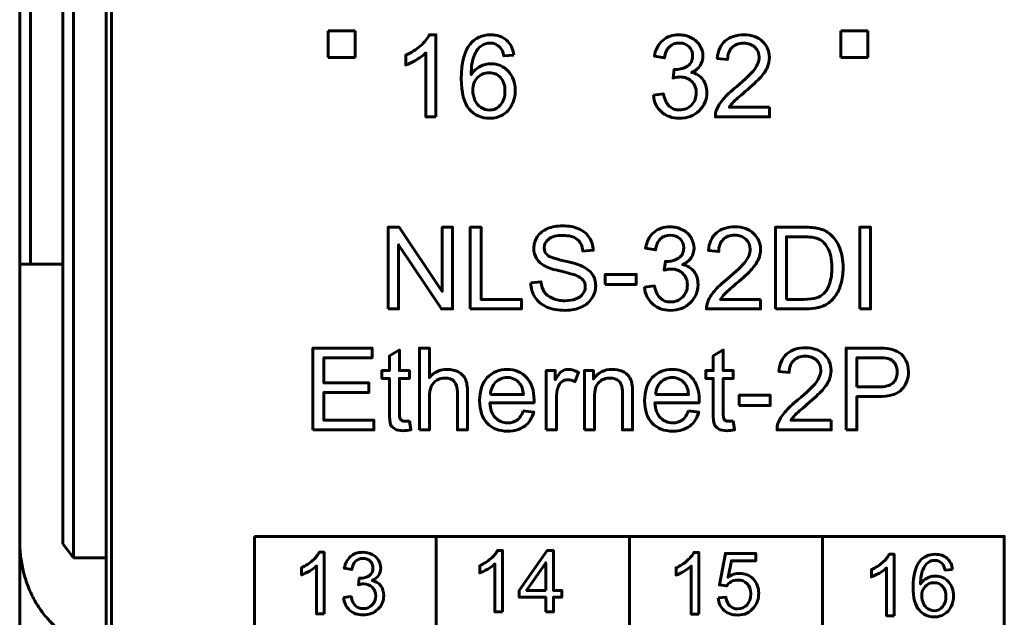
# Model space of a CAD drawing. Header units: millimetres. Extents: x -13 to 39, y -19 to 89.
# Tile 3 of 16: x -6 to 12, y 2 to 13. Entities that reach past the tile are written whole.
import ezdxf

# ---------------------------------------------------------------- set-up
doc = ezdxf.new("R2010")
doc.units = ezdxf.units.MM
doc.linetypes.add('K5LT32768', pattern=[0])
doc.linetypes.add('K5LT32770', pattern=[0])

msp = doc.modelspace()

# ---------------------------------------------------------------- linework, layer by layer
at = {"color": 150, "linetype": 'K5LT32768', "lineweight": 60, "true_color": 0x0080ff}
for p, q in [((-6.261, 61.118), (-6.261, 8.557)), ((-6.061, 8.557), (-6.061, 61.118)), ((-5.461, 23.645), (-5.461, 3.373)), ((-5.261, 3.117), (-5.261, 23.338)), ((-4.661, 3.117), (-4.661, 20.438)), ((-4.561, 20.438), (-4.561, -1.962)), ((-0.541, 12.888), (-0.041, 12.888)), ((-0.541, 12.388), (-0.541, 12.888)), ((-0.041, 12.888), (-0.041, 12.388)), ((8.959, 12.888), (9.459, 12.888)), ((8.959, 12.388), (8.959, 12.888)), ((9.459, 12.888), (9.459, 12.388)), ((-0.041, 12.388), (-0.541, 12.388)), ((9.459, 12.388), (8.959, 12.388)), ((-6.061, 8.557), (-6.261, 8.557)), ((-6.261, 8.557), (-6.261, 3.437)), ((-6.061, 8.557), (-5.461, 8.557)), ((1.458, 3.512), (1.458, -1.563)), ((5.039, -1.562), (5.039, 3.512)), ((8.621, 3.512), (8.621, -1.563)), ((-6.261, -2.918), (-6.261, 3.437)), ((-5.261, 3.117), (-5.461, 3.373)), ((-4.661, 3.117), (-5.261, 3.117)), ((-4.661, 3.117), (-4.661, 1.517))]:
    msp.add_line(p, q, dxfattribs=at)
for points, knots in [([(1.453, 11.289), (1.453, 11.289), (1.267, 11.289), (1.267, 11.289), (1.267, 12.475), (1.267, 12.475), (1.222, 12.432), (1.163, 12.39), (1.091, 12.347), (1.018, 12.304), (0.953, 12.272), (0.895, 12.251), (0.895, 12.251), (0.895, 12.431), (0.895, 12.431), (0.999, 12.48), (1.09, 12.539), (1.168, 12.609), (1.246, 12.678), (1.301, 12.746), (1.334, 12.811), (1.334, 12.811), (1.453, 12.811), (1.453, 12.811), (1.453, 11.289), (1.453, 11.289)], [0, 0, 0, 0, 0.111111, 0.111111, 0.222222, 0.222222, 0.222222, 0.333333, 0.333333, 0.333333, 0.444444, 0.444444, 0.444444, 0.555556, 0.555556, 0.555556, 0.666667, 0.666667, 0.666667, 0.777778, 0.777778, 0.777778, 0.888889, 0.888889, 1, 1, 1, 1]), ([(2.899, 12.434), (2.899, 12.434), (2.715, 12.42), (2.715, 12.42), (2.699, 12.493), (2.675, 12.546), (2.644, 12.579), (2.594, 12.632), (2.532, 12.659), (2.457, 12.659), (2.398, 12.659), (2.345, 12.642), (2.299, 12.609), (2.241, 12.566), (2.195, 12.504), (2.161, 12.422), (2.127, 12.34), (2.109, 12.224), (2.108, 12.072), (2.153, 12.14), (2.208, 12.191), (2.273, 12.224), (2.337, 12.257), (2.405, 12.274), (2.476, 12.274), (2.601, 12.274), (2.707, 12.228), (2.794, 12.136), (2.881, 12.045), (2.925, 11.927), (2.925, 11.782), (2.925, 11.687), (2.904, 11.599), (2.863, 11.517), (2.822, 11.435), (2.766, 11.373), (2.694, 11.329), (2.623, 11.286), (2.541, 11.264), (2.45, 11.264), (2.295, 11.264), (2.169, 11.321), (2.07, 11.435), (1.973, 11.549), (1.924, 11.737), (1.924, 11.999), (1.924, 12.292), (1.978, 12.505), (2.086, 12.638), (2.181, 12.753), (2.308, 12.811), (2.469, 12.811), (2.588, 12.811), (2.686, 12.778), (2.838, 12.644), (2.884, 12.552), (2.899, 12.434)], [0, 0, 0, 0, 0.052632, 0.052632, 0.052632, 0.105263, 0.105263, 0.105263, 0.157895, 0.157895, 0.157895, 0.210526, 0.210526, 0.210526, 0.263158, 0.263158, 0.263158, 0.315789, 0.315789, 0.315789, 0.368421, 0.368421, 0.368421, 0.421053, 0.421053, 0.421053, 0.473684, 0.473684, 0.473684, 0.526316, 0.526316, 0.526316, 0.578947, 0.578947, 0.578947, 0.631579, 0.631579, 0.631579, 0.684211, 0.684211, 0.684211, 0.736842, 0.736842, 0.736842, 0.789474, 0.789474, 0.789474, 0.842105, 0.842105, 0.842105, 0.894737, 0.894737, 0.894737, 0.947368, 0.947368, 1, 1, 1, 1]), ([(5.484, 11.692), (5.484, 11.692), (5.67, 11.717), (5.67, 11.717), (5.692, 11.611), (5.728, 11.535), (5.779, 11.488), (5.83, 11.442), (5.893, 11.418), (5.967, 11.418), (6.055, 11.418), (6.13, 11.449), (6.19, 11.509), (6.25, 11.57), (6.28, 11.645), (6.28, 11.735), (6.28, 11.82), (6.252, 11.891), (6.196, 11.947), (6.14, 12.002), (6.069, 12.03), (5.983, 12.03), (5.947, 12.03), (5.904, 12.023), (5.851, 12.009), (5.851, 12.009), (5.872, 12.172), (5.872, 12.172), (5.884, 12.171), (5.894, 12.17), (5.902, 12.17), (5.982, 12.17), (6.053, 12.191), (6.117, 12.232), (6.18, 12.273), (6.212, 12.337), (6.212, 12.422), (6.212, 12.491), (6.189, 12.547), (6.142, 12.592), (6.096, 12.637), (6.037, 12.659), (5.964, 12.659), (5.891, 12.659), (5.831, 12.636), (5.782, 12.59), (5.734, 12.544), (5.703, 12.475), (5.689, 12.384), (5.689, 12.384), (5.503, 12.418), (5.503, 12.418), (5.526, 12.542), (5.577, 12.639), (5.658, 12.708), (5.738, 12.777), (5.839, 12.811), (5.959, 12.811), (6.042, 12.811), (6.118, 12.794), (6.187, 12.758), (6.257, 12.723), (6.31, 12.674), (6.347, 12.613), (6.384, 12.552), (6.402, 12.487), (6.402, 12.418), (6.402, 12.353), (6.385, 12.294), (6.35, 12.24), (6.315, 12.186), (6.262, 12.144), (6.194, 12.112), (6.283, 12.092), (6.353, 12.049), (6.402, 11.983), (6.452, 11.918), (6.476, 11.837), (6.476, 11.739), (6.476, 11.607), (6.428, 11.494), (6.332, 11.402), (6.235, 11.31), (6.113, 11.264), (5.966, 11.264), (5.833, 11.264), (5.722, 11.304), (5.634, 11.383), (5.546, 11.463), (5.496, 11.565), (5.484, 11.692)], [0, 0, 0, 0, 0.033333, 0.033333, 0.033333, 0.066667, 0.066667, 0.066667, 0.1, 0.1, 0.1, 0.133333, 0.133333, 0.133333, 0.166667, 0.166667, 0.166667, 0.2, 0.2, 0.2, 0.233333, 0.233333, 0.233333, 0.266667, 0.266667, 0.266667, 0.3, 0.3, 0.3, 0.333333, 0.333333, 0.333333, 0.366667, 0.366667, 0.366667, 0.4, 0.4, 0.4, 0.433333, 0.433333, 0.433333, 0.466667, 0.466667, 0.466667, 0.5, 0.5, 0.5, 0.533333, 0.533333, 0.533333, 0.566667, 0.566667, 0.566667, 0.6, 0.6, 0.6, 0.633333, 0.633333, 0.633333, 0.666667, 0.666667, 0.666667, 0.7, 0.7, 0.7, 0.733333, 0.733333, 0.733333, 0.766667, 0.766667, 0.766667, 0.8, 0.8, 0.8, 0.833333, 0.833333, 0.833333, 0.866667, 0.866667, 0.866667, 0.9, 0.9, 0.9, 0.933333, 0.933333, 0.933333, 0.966667, 0.966667, 0.966667, 1, 1, 1, 1]), ([(7.637, 11.467), (7.637, 11.467), (7.637, 11.289), (7.637, 11.289), (6.633, 11.289), (6.633, 11.289), (6.632, 11.334), (6.639, 11.377), (6.655, 11.419), (6.681, 11.487), (6.722, 11.554), (6.836, 11.686), (6.917, 11.762), (7.023, 11.849), (7.187, 11.984), (7.298, 12.091), (7.356, 12.17), (7.415, 12.249), (7.444, 12.324), (7.444, 12.394), (7.444, 12.468), (7.418, 12.53), (7.365, 12.581), (7.312, 12.631), (7.243, 12.657), (7.158, 12.657), (7.068, 12.657), (6.996, 12.63), (6.942, 12.576), (6.888, 12.523), (6.861, 12.449), (6.86, 12.354), (6.86, 12.354), (6.669, 12.373), (6.669, 12.373), (6.682, 12.516), (6.732, 12.624), (6.817, 12.699), (6.903, 12.774), (7.018, 12.811), (7.162, 12.811), (7.307, 12.811), (7.423, 12.771), (7.507, 12.69), (7.592, 12.609), (7.635, 12.509), (7.635, 12.39), (7.635, 12.329), (7.622, 12.27), (7.597, 12.211), (7.573, 12.152), (7.531, 12.091), (7.474, 12.026), (7.416, 11.961), (7.32, 11.872), (7.187, 11.759), (7.075, 11.665), (7.003, 11.602), (6.971, 11.568), (6.94, 11.535), (6.914, 11.501), (6.893, 11.467), (6.893, 11.467), (7.637, 11.467), (7.637, 11.467)], [0, 0, 0, 0, 0.045455, 0.045455, 0.090909, 0.090909, 0.090909, 0.136364, 0.136364, 0.136364, 0.181818, 0.181818, 0.227273, 0.227273, 0.227273, 0.272727, 0.272727, 0.272727, 0.318182, 0.318182, 0.318182, 0.363636, 0.363636, 0.363636, 0.409091, 0.409091, 0.409091, 0.454545, 0.454545, 0.454545, 0.5, 0.5, 0.5, 0.545455, 0.545455, 0.545455, 0.590909, 0.590909, 0.590909, 0.636364, 0.636364, 0.636364, 0.681818, 0.681818, 0.681818, 0.727273, 0.727273, 0.727273, 0.772727, 0.772727, 0.772727, 0.818182, 0.818182, 0.818182, 0.863636, 0.863636, 0.863636, 0.909091, 0.909091, 0.909091, 0.954545, 0.954545, 0.954545, 1, 1, 1, 1]), ([(2.137, 11.78), (2.137, 11.716), (2.151, 11.655), (2.178, 11.596), (2.206, 11.538), (2.244, 11.493), (2.292, 11.463), (2.341, 11.432), (2.392, 11.416), (2.447, 11.416), (2.526, 11.416), (2.594, 11.448), (2.706, 11.575), (2.734, 11.661), (2.734, 11.77), (2.734, 11.875), (2.707, 11.958), (2.596, 12.078), (2.525, 12.109), (2.439, 12.109), (2.355, 12.109), (2.284, 12.078), (2.225, 12.018), (2.167, 11.958), (2.137, 11.878), (2.137, 11.78)], [0, 0, 0, 0, 0.111111, 0.111111, 0.111111, 0.222222, 0.222222, 0.222222, 0.333333, 0.333333, 0.333333, 0.444444, 0.444444, 0.555556, 0.555556, 0.555556, 0.666667, 0.666667, 0.777778, 0.777778, 0.777778, 0.888889, 0.888889, 0.888889, 1, 1, 1, 1]), ([(0.568, 7.729), (0.568, 7.729), (0.568, 9.244), (0.568, 9.244), (0.774, 9.244), (0.774, 9.244), (1.57, 8.055), (1.57, 8.055), (1.57, 9.244), (1.57, 9.244), (1.762, 9.244), (1.762, 9.244), (1.762, 7.729), (1.762, 7.729), (1.556, 7.729), (1.556, 7.729), (0.761, 8.918), (0.761, 8.918), (0.761, 7.729), (0.761, 7.729), (0.568, 7.729), (0.568, 7.729)], [0, 0, 0, 0, 0.1, 0.1, 0.2, 0.2, 0.3, 0.3, 0.4, 0.4, 0.5, 0.5, 0.6, 0.6, 0.7, 0.7, 0.8, 0.8, 0.9, 0.9, 1, 1, 1, 1]), ([(-1.91, 3.512), (-1.91, 3.512), (11.989, 3.512), (11.989, 3.512), (11.989, -1.562), (11.989, -1.562), (-1.91, -1.562), (-1.91, -1.562), (-1.91, 3.512), (-1.91, 3.512)], [0, 0, 0, 0, 0.25, 0.25, 0.5, 0.5, 0.75, 0.75, 1, 1, 1, 1]), ([(-0.618, 2.076), (-0.618, 2.076), (-0.757, 2.076), (-0.757, 2.076), (-0.757, 2.966), (-0.757, 2.966), (-0.791, 2.934), (-0.835, 2.902), (-0.944, 2.838), (-0.993, 2.814), (-1.037, 2.798), (-1.037, 2.798), (-1.037, 2.933), (-1.037, 2.933), (-0.959, 2.969), (-0.89, 3.014), (-0.832, 3.066), (-0.773, 3.118), (-0.732, 3.169), (-0.708, 3.218), (-0.708, 3.218), (-0.618, 3.218), (-0.618, 3.218), (-0.618, 2.076), (-0.618, 2.076)], [0, 0, 0, 0, 0.111111, 0.111111, 0.222222, 0.222222, 0.222222, 0.333333, 0.333333, 0.444444, 0.444444, 0.444444, 0.555556, 0.555556, 0.555556, 0.666667, 0.666667, 0.666667, 0.777778, 0.777778, 0.777778, 0.888889, 0.888889, 1, 1, 1, 1]), ([(-0.259, 2.378), (-0.259, 2.378), (-0.119, 2.397), (-0.119, 2.397), (-0.103, 2.318), (-0.076, 2.261), (-0.037, 2.226), (0.001, 2.191), (0.048, 2.173), (0.104, 2.173), (0.17, 2.173), (0.226, 2.196), (0.271, 2.242), (0.316, 2.287), (0.338, 2.343), (0.338, 2.411), (0.338, 2.475), (0.317, 2.528), (0.275, 2.569), (0.234, 2.611), (0.18, 2.632), (0.116, 2.632), (0.089, 2.632), (0.056, 2.626), (0.017, 2.616), (0.017, 2.616), (0.032, 2.738), (0.032, 2.738), (0.042, 2.737), (0.049, 2.737), (0.055, 2.737), (0.115, 2.737), (0.168, 2.752), (0.216, 2.783), (0.264, 2.814), (0.287, 2.862), (0.287, 2.926), (0.287, 2.977), (0.27, 3.02), (0.235, 3.053), (0.201, 3.087), (0.156, 3.103), (0.101, 3.103), (0.047, 3.103), (0.001, 3.086), (-0.035, 3.052), (-0.071, 3.018), (-0.094, 2.966), (-0.105, 2.897), (-0.105, 2.897), (-0.244, 2.923), (-0.244, 2.923), (-0.227, 3.016), (-0.188, 3.089), (-0.128, 3.141), (-0.068, 3.192), (0.008, 3.218), (0.098, 3.218), (0.16, 3.218), (0.217, 3.205), (0.269, 3.178), (0.321, 3.151), (0.361, 3.115), (0.389, 3.069), (0.417, 3.023), (0.43, 2.975), (0.43, 2.923), (0.43, 2.874), (0.417, 2.83), (0.391, 2.789), (0.364, 2.749), (0.325, 2.717), (0.274, 2.693), (0.341, 2.678), (0.393, 2.646), (0.43, 2.597), (0.467, 2.548), (0.486, 2.487), (0.486, 2.414), (0.486, 2.314), (0.45, 2.23), (0.377, 2.161), (0.305, 2.092), (0.213, 2.057), (0.103, 2.057), (0.003, 2.057), (-0.08, 2.087), (-0.146, 2.147), (-0.212, 2.206), (-0.249, 2.283), (-0.259, 2.378)], [0, 0, 0, 0, 0.033333, 0.033333, 0.033333, 0.066667, 0.066667, 0.066667, 0.1, 0.1, 0.1, 0.133333, 0.133333, 0.133333, 0.166667, 0.166667, 0.166667, 0.2, 0.2, 0.2, 0.233333, 0.233333, 0.233333, 0.266667, 0.266667, 0.266667, 0.3, 0.3, 0.3, 0.333333, 0.333333, 0.333333, 0.366667, 0.366667, 0.366667, 0.4, 0.4, 0.4, 0.433333, 0.433333, 0.433333, 0.466667, 0.466667, 0.466667, 0.5, 0.5, 0.5, 0.533333, 0.533333, 0.533333, 0.566667, 0.566667, 0.566667, 0.6, 0.6, 0.6, 0.633333, 0.633333, 0.633333, 0.666667, 0.666667, 0.666667, 0.7, 0.7, 0.7, 0.733333, 0.733333, 0.733333, 0.766667, 0.766667, 0.766667, 0.8, 0.8, 0.8, 0.833333, 0.833333, 0.833333, 0.866667, 0.866667, 0.866667, 0.9, 0.9, 0.9, 0.933333, 0.933333, 0.933333, 0.966667, 0.966667, 0.966667, 1, 1, 1, 1]), ([(2.686, 2.112), (2.686, 2.112), (2.547, 2.112), (2.547, 2.112), (2.547, 3.002), (2.547, 3.002), (2.513, 2.97), (2.469, 2.938), (2.36, 2.874), (2.311, 2.85), (2.267, 2.834), (2.267, 2.834), (2.267, 2.969), (2.267, 2.969), (2.345, 3.005), (2.414, 3.05), (2.472, 3.102), (2.531, 3.154), (2.572, 3.205), (2.596, 3.254), (2.596, 3.254), (2.686, 3.254), (2.686, 3.254), (2.686, 2.112), (2.686, 2.112)], [0, 0, 0, 0, 0.111111, 0.111111, 0.222222, 0.222222, 0.222222, 0.333333, 0.333333, 0.444444, 0.444444, 0.444444, 0.555556, 0.555556, 0.555556, 0.666667, 0.666667, 0.666667, 0.777778, 0.777778, 0.777778, 0.888889, 0.888889, 1, 1, 1, 1]), ([(3.491, 2.112), (3.491, 2.112), (3.491, 2.384), (3.491, 2.384), (2.998, 2.384), (2.998, 2.384), (2.998, 2.512), (2.998, 2.512), (3.517, 3.249), (3.517, 3.249), (3.631, 3.249), (3.631, 3.249), (3.631, 2.512), (3.631, 2.512), (3.785, 2.512), (3.785, 2.512), (3.785, 2.384), (3.785, 2.384), (3.631, 2.384), (3.631, 2.384), (3.631, 2.112), (3.631, 2.112), (3.491, 2.112), (3.491, 2.112)], [0, 0, 0, 0, 0.090909, 0.090909, 0.181818, 0.181818, 0.272727, 0.272727, 0.363636, 0.363636, 0.454545, 0.454545, 0.545455, 0.545455, 0.636364, 0.636364, 0.727273, 0.727273, 0.818182, 0.818182, 0.909091, 0.909091, 1, 1, 1, 1]), ([(6.325, 2.073), (6.325, 2.073), (6.185, 2.073), (6.185, 2.073), (6.185, 2.963), (6.185, 2.963), (6.152, 2.931), (6.108, 2.899), (5.999, 2.835), (5.949, 2.811), (5.906, 2.795), (5.906, 2.795), (5.906, 2.93), (5.906, 2.93), (5.984, 2.966), (6.052, 3.011), (6.111, 3.063), (6.169, 3.115), (6.211, 3.166), (6.235, 3.215), (6.235, 3.215), (6.325, 3.215), (6.325, 3.215), (6.325, 2.073), (6.325, 2.073)], [0, 0, 0, 0, 0.111111, 0.111111, 0.222222, 0.222222, 0.222222, 0.333333, 0.333333, 0.444444, 0.444444, 0.444444, 0.555556, 0.555556, 0.555556, 0.666667, 0.666667, 0.666667, 0.777778, 0.777778, 0.777778, 0.888889, 0.888889, 1, 1, 1, 1]), ([(6.684, 2.372), (6.684, 2.372), (6.83, 2.383), (6.83, 2.383), (6.841, 2.312), (6.866, 2.258), (6.905, 2.222), (6.944, 2.187), (6.992, 2.169), (7.049, 2.169), (7.117, 2.169), (7.174, 2.194), (7.22, 2.245), (7.266, 2.295), (7.289, 2.363), (7.289, 2.446), (7.289, 2.526), (7.267, 2.589), (7.223, 2.635), (7.179, 2.681), (7.12, 2.704), (7.047, 2.704), (7.002, 2.704), (6.962, 2.693), (6.926, 2.673), (6.89, 2.652), (6.862, 2.625), (6.841, 2.593), (6.841, 2.593), (6.71, 2.612), (6.71, 2.612), (6.819, 3.196), (6.819, 3.196), (7.383, 3.196), (7.383, 3.196), (7.383, 3.062), (7.383, 3.062), (6.93, 3.062), (6.93, 3.062), (6.87, 2.756), (6.87, 2.756), (6.938, 2.804), (7.009, 2.827), (7.084, 2.827), (7.183, 2.827), (7.266, 2.793), (7.402, 2.655), (7.437, 2.567), (7.437, 2.459), (7.437, 2.356), (7.407, 2.267), (7.347, 2.193), (7.274, 2.1), (7.175, 2.054), (7.049, 2.054), (6.946, 2.054), (6.861, 2.084), (6.796, 2.141), (6.731, 2.199), (6.693, 2.276), (6.684, 2.372)], [0, 0, 0, 0, 0.045455, 0.045455, 0.045455, 0.090909, 0.090909, 0.090909, 0.136364, 0.136364, 0.136364, 0.181818, 0.181818, 0.181818, 0.227273, 0.227273, 0.227273, 0.272727, 0.272727, 0.272727, 0.318182, 0.318182, 0.318182, 0.363636, 0.363636, 0.363636, 0.409091, 0.409091, 0.409091, 0.454545, 0.454545, 0.5, 0.5, 0.545455, 0.545455, 0.590909, 0.590909, 0.636364, 0.636364, 0.681818, 0.681818, 0.681818, 0.727273, 0.727273, 0.727273, 0.772727, 0.772727, 0.818182, 0.818182, 0.818182, 0.863636, 0.863636, 0.863636, 0.909091, 0.909091, 0.909091, 0.954545, 0.954545, 0.954545, 1, 1, 1, 1]), ([(9.946, 2.04), (9.946, 2.04), (9.806, 2.04), (9.806, 2.04), (9.806, 2.929), (9.806, 2.929), (9.773, 2.897), (9.728, 2.865), (9.619, 2.801), (9.57, 2.777), (9.527, 2.761), (9.527, 2.761), (9.527, 2.896), (9.527, 2.896), (9.605, 2.932), (9.673, 2.977), (9.732, 3.029), (9.79, 3.081), (9.832, 3.132), (9.856, 3.181), (9.856, 3.181), (9.946, 3.181), (9.946, 3.181), (9.946, 2.04), (9.946, 2.04)], [0, 0, 0, 0, 0.111111, 0.111111, 0.222222, 0.222222, 0.222222, 0.333333, 0.333333, 0.444444, 0.444444, 0.444444, 0.555556, 0.555556, 0.555556, 0.666667, 0.666667, 0.666667, 0.777778, 0.777778, 0.777778, 0.888889, 0.888889, 1, 1, 1, 1]), ([(11.03, 2.898), (11.03, 2.898), (10.892, 2.887), (10.892, 2.887), (10.88, 2.942), (10.862, 2.982), (10.839, 3.007), (10.801, 3.047), (10.755, 3.067), (10.699, 3.067), (10.654, 3.067), (10.615, 3.054), (10.58, 3.029), (10.537, 2.997), (10.502, 2.951), (10.476, 2.889), (10.451, 2.828), (10.438, 2.74), (10.437, 2.627), (10.47, 2.678), (10.512, 2.716), (10.56, 2.74), (10.609, 2.765), (10.66, 2.778), (10.713, 2.778), (10.806, 2.778), (10.886, 2.743), (10.951, 2.675), (11.017, 2.606), (11.05, 2.518), (11.05, 2.409), (11.05, 2.338), (11.034, 2.272), (11.003, 2.21), (10.973, 2.149), (10.93, 2.102), (10.876, 2.07), (10.823, 2.037), (10.762, 2.021), (10.693, 2.021), (10.577, 2.021), (10.482, 2.063), (10.409, 2.149), (10.335, 2.234), (10.299, 2.375), (10.299, 2.572), (10.299, 2.791), (10.339, 2.951), (10.421, 3.051), (10.492, 3.138), (10.587, 3.181), (10.707, 3.181), (10.797, 3.181), (10.87, 3.156), (10.928, 3.106), (10.985, 3.056), (11.019, 2.987), (11.03, 2.898)], [0, 0, 0, 0, 0.052632, 0.052632, 0.052632, 0.105263, 0.105263, 0.105263, 0.157895, 0.157895, 0.157895, 0.210526, 0.210526, 0.210526, 0.263158, 0.263158, 0.263158, 0.315789, 0.315789, 0.315789, 0.368421, 0.368421, 0.368421, 0.421053, 0.421053, 0.421053, 0.473684, 0.473684, 0.473684, 0.526316, 0.526316, 0.526316, 0.578947, 0.578947, 0.578947, 0.631579, 0.631579, 0.631579, 0.684211, 0.684211, 0.684211, 0.736842, 0.736842, 0.736842, 0.789474, 0.789474, 0.789474, 0.842105, 0.842105, 0.842105, 0.894737, 0.894737, 0.894737, 0.947368, 0.947368, 0.947368, 1, 1, 1, 1]), ([(3.491, 2.512), (3.491, 2.512), (3.491, 3.024), (3.491, 3.024), (3.135, 2.512), (3.135, 2.512), (3.491, 2.512), (3.491, 2.512)], [0, 0, 0, 0, 0.333333, 0.333333, 0.666667, 0.666667, 1, 1, 1, 1]), ([(10.459, 2.408), (10.459, 2.36), (10.469, 2.314), (10.49, 2.27), (10.51, 2.226), (10.539, 2.193), (10.575, 2.17), (10.611, 2.147), (10.65, 2.135), (10.691, 2.135), (10.751, 2.135), (10.801, 2.159), (10.843, 2.206), (10.885, 2.254), (10.907, 2.319), (10.907, 2.4), (10.907, 2.479), (10.886, 2.541), (10.844, 2.586), (10.803, 2.631), (10.75, 2.654), (10.685, 2.654), (10.623, 2.654), (10.569, 2.631), (10.525, 2.586), (10.481, 2.541), (10.459, 2.481), (10.459, 2.408)], [0, 0, 0, 0, 0.111111, 0.111111, 0.111111, 0.222222, 0.222222, 0.222222, 0.333333, 0.333333, 0.333333, 0.444444, 0.444444, 0.444444, 0.555556, 0.555556, 0.555556, 0.666667, 0.666667, 0.666667, 0.777778, 0.777778, 0.777778, 0.888889, 0.888889, 0.888889, 1, 1, 1, 1])]:
    msp.add_open_spline(points, degree=3, knots=knots, dxfattribs=at)
at = {"color": 150, "linetype": 'K5LT32770', "lineweight": 60, "true_color": 0x0080ff}
for points, knots in [([(2.091, 7.729), (2.091, 7.729), (2.091, 9.244), (2.091, 9.244), (2.292, 9.244), (2.292, 9.244), (2.292, 7.907), (2.292, 7.907), (3.037, 7.907), (3.037, 7.907), (3.037, 7.729), (3.037, 7.729), (2.091, 7.729), (2.091, 7.729)], [0, 0, 0, 0, 0.166667, 0.166667, 0.333333, 0.333333, 0.5, 0.5, 0.666667, 0.666667, 0.833333, 0.833333, 1, 1, 1, 1]), ([(3.211, 8.216), (3.211, 8.216), (3.399, 8.233), (3.399, 8.233), (3.408, 8.156), (3.429, 8.094), (3.462, 8.045), (3.494, 7.996), (3.545, 7.957), (3.614, 7.926), (3.683, 7.896), (3.76, 7.881), (3.846, 7.881), (3.923, 7.881), (3.99, 7.892), (4.049, 7.915), (4.107, 7.938), (4.151, 7.97), (4.179, 8.01), (4.208, 8.049), (4.223, 8.093), (4.223, 8.139), (4.223, 8.187), (4.209, 8.228), (4.181, 8.264), (4.154, 8.299), (4.108, 8.328), (4.045, 8.353), (4.004, 8.368), (3.914, 8.393), (3.775, 8.427), (3.635, 8.46), (3.538, 8.491), (3.482, 8.521), (3.41, 8.559), (3.356, 8.606), (3.321, 8.663), (3.286, 8.719), (3.268, 8.782), (3.268, 8.851), (3.268, 8.928), (3.29, 9), (3.333, 9.066), (3.377, 9.133), (3.44, 9.183), (3.523, 9.218), (3.607, 9.252), (3.699, 9.27), (3.801, 9.27), (3.913, 9.27), (4.013, 9.252), (4.098, 9.215), (4.184, 9.179), (4.25, 9.126), (4.296, 9.056), (4.342, 8.985), (4.367, 8.906), (4.371, 8.817), (4.371, 8.817), (4.178, 8.802), (4.178, 8.802), (4.168, 8.898), (4.133, 8.97), (4.073, 9.019), (4.014, 9.068), (3.925, 9.092), (3.809, 9.092), (3.688, 9.092), (3.599, 9.07), (3.544, 9.025), (3.488, 8.981), (3.46, 8.927), (3.46, 8.864), (3.46, 8.81), (3.48, 8.765), (3.519, 8.73), (3.558, 8.695), (3.659, 8.659), (3.822, 8.622), (3.985, 8.585), (4.097, 8.553), (4.157, 8.525), (4.245, 8.485), (4.31, 8.434), (4.352, 8.371), (4.394, 8.309), (4.415, 8.237), (4.415, 8.156), (4.415, 8.076), (4.392, 8), (4.346, 7.929), (4.3, 7.858), (4.234, 7.802), (4.061, 7.723), (3.964, 7.703), (3.856, 7.703), (3.719, 7.703), (3.604, 7.723), (3.512, 7.763), (3.419, 7.803), (3.347, 7.863), (3.294, 7.944), (3.241, 8.024), (3.214, 8.114), (3.211, 8.216)], [0, 0, 0, 0, 0.028571, 0.028571, 0.028571, 0.057143, 0.057143, 0.057143, 0.085714, 0.085714, 0.085714, 0.114286, 0.114286, 0.114286, 0.142857, 0.142857, 0.142857, 0.171429, 0.171429, 0.171429, 0.2, 0.2, 0.2, 0.228571, 0.228571, 0.228571, 0.257143, 0.257143, 0.257143, 0.285714, 0.285714, 0.285714, 0.314286, 0.314286, 0.314286, 0.342857, 0.342857, 0.342857, 0.371429, 0.371429, 0.371429, 0.4, 0.4, 0.4, 0.428571, 0.428571, 0.428571, 0.457143, 0.457143, 0.457143, 0.485714, 0.485714, 0.485714, 0.514286, 0.514286, 0.514286, 0.542857, 0.542857, 0.542857, 0.571429, 0.571429, 0.571429, 0.6, 0.6, 0.6, 0.628571, 0.628571, 0.628571, 0.657143, 0.657143, 0.657143, 0.685714, 0.685714, 0.685714, 0.714286, 0.714286, 0.714286, 0.742857, 0.742857, 0.742857, 0.771429, 0.771429, 0.771429, 0.8, 0.8, 0.8, 0.828571, 0.828571, 0.828571, 0.857143, 0.857143, 0.857143, 0.885714, 0.885714, 0.914286, 0.914286, 0.914286, 0.942857, 0.942857, 0.942857, 0.971429, 0.971429, 0.971429, 1, 1, 1, 1]), ([(5.319, 8.131), (5.319, 8.131), (5.505, 8.156), (5.505, 8.156), (5.527, 8.05), (5.563, 7.974), (5.614, 7.928), (5.665, 7.881), (5.728, 7.858), (5.802, 7.858), (5.89, 7.858), (5.965, 7.888), (6.025, 7.949), (6.085, 8.01), (6.115, 8.085), (6.115, 8.174), (6.115, 8.26), (6.087, 8.33), (6.031, 8.386), (5.975, 8.441), (5.904, 8.469), (5.818, 8.469), (5.783, 8.469), (5.739, 8.462), (5.686, 8.448), (5.686, 8.448), (5.707, 8.611), (5.707, 8.611), (5.719, 8.61), (5.73, 8.609), (5.737, 8.609), (5.817, 8.609), (5.888, 8.63), (5.952, 8.671), (6.015, 8.713), (6.047, 8.776), (6.047, 8.862), (6.047, 8.93), (6.024, 8.986), (5.978, 9.031), (5.931, 9.076), (5.872, 9.098), (5.799, 9.098), (5.726, 9.098), (5.666, 9.075), (5.617, 9.029), (5.569, 8.984), (5.538, 8.915), (5.524, 8.823), (5.524, 8.823), (5.338, 8.857), (5.338, 8.857), (5.361, 8.982), (5.412, 9.079), (5.493, 9.148), (5.574, 9.216), (5.674, 9.251), (5.794, 9.251), (5.877, 9.251), (5.953, 9.233), (6.022, 9.197), (6.092, 9.162), (6.146, 9.114), (6.182, 9.053), (6.219, 8.991), (6.238, 8.926), (6.238, 8.858), (6.238, 8.792), (6.22, 8.733), (6.185, 8.68), (6.15, 8.626), (6.098, 8.583), (6.029, 8.551), (6.118, 8.531), (6.188, 8.488), (6.238, 8.423), (6.287, 8.358), (6.312, 8.276), (6.312, 8.178), (6.312, 8.046), (6.263, 7.933), (6.167, 7.841), (6.07, 7.749), (5.948, 7.703), (5.801, 7.703), (5.668, 7.703), (5.557, 7.743), (5.47, 7.823), (5.381, 7.902), (5.331, 8.005), (5.319, 8.131)], [0, 0, 0, 0, 0.033333, 0.033333, 0.033333, 0.066667, 0.066667, 0.066667, 0.1, 0.1, 0.1, 0.133333, 0.133333, 0.133333, 0.166667, 0.166667, 0.166667, 0.2, 0.2, 0.2, 0.233333, 0.233333, 0.233333, 0.266667, 0.266667, 0.266667, 0.3, 0.3, 0.3, 0.333333, 0.333333, 0.333333, 0.366667, 0.366667, 0.366667, 0.4, 0.4, 0.4, 0.433333, 0.433333, 0.433333, 0.466667, 0.466667, 0.466667, 0.5, 0.5, 0.5, 0.533333, 0.533333, 0.533333, 0.566667, 0.566667, 0.566667, 0.6, 0.6, 0.6, 0.633333, 0.633333, 0.633333, 0.666667, 0.666667, 0.666667, 0.7, 0.7, 0.7, 0.733333, 0.733333, 0.733333, 0.766667, 0.766667, 0.766667, 0.8, 0.8, 0.8, 0.833333, 0.833333, 0.833333, 0.866667, 0.866667, 0.866667, 0.9, 0.9, 0.9, 0.933333, 0.933333, 0.933333, 0.966667, 0.966667, 0.966667, 1, 1, 1, 1]), ([(7.472, 7.907), (7.472, 7.907), (7.472, 7.729), (7.472, 7.729), (6.469, 7.729), (6.469, 7.729), (6.467, 7.774), (6.475, 7.817), (6.491, 7.858), (6.516, 7.926), (6.558, 7.994), (6.671, 8.126), (6.752, 8.202), (6.858, 8.288), (7.022, 8.423), (7.133, 8.53), (7.191, 8.609), (7.25, 8.688), (7.279, 8.763), (7.279, 8.834), (7.279, 8.907), (7.253, 8.969), (7.2, 9.02), (7.147, 9.071), (7.078, 9.096), (6.993, 9.096), (6.903, 9.096), (6.831, 9.069), (6.777, 9.016), (6.723, 8.962), (6.696, 8.888), (6.695, 8.793), (6.695, 8.793), (6.505, 8.813), (6.505, 8.813), (6.518, 8.955), (6.567, 9.064), (6.652, 9.138), (6.738, 9.213), (6.853, 9.251), (6.997, 9.251), (7.142, 9.251), (7.258, 9.21), (7.342, 9.13), (7.427, 9.049), (7.47, 8.949), (7.47, 8.829), (7.47, 8.769), (7.457, 8.709), (7.432, 8.651), (7.408, 8.592), (7.366, 8.53), (7.309, 8.465), (7.251, 8.4), (7.156, 8.311), (7.022, 8.198), (6.91, 8.104), (6.838, 8.041), (6.807, 8.007), (6.775, 7.974), (6.749, 7.94), (6.728, 7.907), (6.728, 7.907), (7.472, 7.907), (7.472, 7.907)], [0, 0, 0, 0, 0.045455, 0.045455, 0.090909, 0.090909, 0.090909, 0.136364, 0.136364, 0.136364, 0.181818, 0.181818, 0.227273, 0.227273, 0.227273, 0.272727, 0.272727, 0.272727, 0.318182, 0.318182, 0.318182, 0.363636, 0.363636, 0.363636, 0.409091, 0.409091, 0.409091, 0.454545, 0.454545, 0.454545, 0.5, 0.5, 0.5, 0.545455, 0.545455, 0.545455, 0.590909, 0.590909, 0.590909, 0.636364, 0.636364, 0.636364, 0.681818, 0.681818, 0.681818, 0.727273, 0.727273, 0.727273, 0.772727, 0.772727, 0.772727, 0.818182, 0.818182, 0.818182, 0.863636, 0.863636, 0.863636, 0.909091, 0.909091, 0.909091, 0.954545, 0.954545, 0.954545, 1, 1, 1, 1]), ([(7.747, 7.729), (7.747, 7.729), (7.747, 9.244), (7.747, 9.244), (8.27, 9.244), (8.27, 9.244), (8.387, 9.244), (8.477, 9.237), (8.539, 9.223), (8.626, 9.203), (8.7, 9.166), (8.762, 9.114), (8.842, 9.046), (8.901, 8.96), (8.941, 8.855), (8.981, 8.75), (9.001, 8.63), (9.001, 8.495), (9.001, 8.38), (8.987, 8.278), (8.96, 8.189), (8.933, 8.1), (8.899, 8.026), (8.857, 7.968), (8.815, 7.91), (8.769, 7.864), (8.719, 7.831), (8.669, 7.797), (8.609, 7.772), (8.538, 7.755), (8.467, 7.737), (8.386, 7.729), (8.294, 7.729), (8.294, 7.729), (7.747, 7.729), (7.747, 7.729)], [0, 0, 0, 0, 0.083333, 0.083333, 0.166667, 0.166667, 0.166667, 0.25, 0.25, 0.25, 0.333333, 0.333333, 0.333333, 0.416667, 0.416667, 0.416667, 0.5, 0.5, 0.5, 0.583333, 0.583333, 0.583333, 0.666667, 0.666667, 0.666667, 0.75, 0.75, 0.75, 0.833333, 0.833333, 0.833333, 0.916667, 0.916667, 0.916667, 1, 1, 1, 1]), ([(9.31, 7.729), (9.31, 7.729), (9.31, 9.244), (9.31, 9.244), (9.511, 9.244), (9.511, 9.244), (9.511, 7.729), (9.511, 7.729), (9.31, 7.729), (9.31, 7.729)], [0, 0, 0, 0, 0.25, 0.25, 0.5, 0.5, 0.75, 0.75, 1, 1, 1, 1]), ([(7.949, 7.907), (7.949, 7.907), (8.272, 7.907), (8.272, 7.907), (8.372, 7.907), (8.45, 7.916), (8.563, 7.953), (8.609, 7.979), (8.642, 8.013), (8.69, 8.061), (8.727, 8.125), (8.753, 8.205), (8.78, 8.286), (8.793, 8.383), (8.793, 8.498), (8.793, 8.657), (8.767, 8.779), (8.715, 8.864), (8.663, 8.949), (8.6, 9.007), (8.526, 9.035), (8.472, 9.056), (8.386, 9.067), (8.266, 9.067), (8.266, 9.067), (7.949, 9.067), (7.949, 9.067), (7.949, 7.907), (7.949, 7.907)], [0, 0, 0, 0, 0.1, 0.1, 0.1, 0.2, 0.2, 0.3, 0.3, 0.3, 0.4, 0.4, 0.4, 0.5, 0.5, 0.5, 0.6, 0.6, 0.6, 0.7, 0.7, 0.7, 0.8, 0.8, 0.8, 0.9, 0.9, 1, 1, 1, 1]), ([(4.591, 8.184), (4.591, 8.184), (4.591, 8.37), (4.591, 8.37), (5.167, 8.37), (5.167, 8.37), (5.167, 8.184), (5.167, 8.184), (4.591, 8.184), (4.591, 8.184)], [0, 0, 0, 0, 0.25, 0.25, 0.5, 0.5, 0.75, 0.75, 1, 1, 1, 1]), ([(-0.825, 5.487), (-0.825, 5.487), (-0.825, 7.003), (-0.825, 7.003), (0.27, 7.003), (0.27, 7.003), (0.27, 6.825), (0.27, 6.825), (-0.623, 6.825), (-0.623, 6.825), (-0.623, 6.359), (-0.623, 6.359), (0.213, 6.359), (0.213, 6.359), (0.213, 6.182), (0.213, 6.182), (-0.623, 6.182), (-0.623, 6.182), (-0.623, 5.665), (-0.623, 5.665), (0.306, 5.665), (0.306, 5.665), (0.306, 5.487), (0.306, 5.487), (-0.825, 5.487), (-0.825, 5.487)], [0, 0, 0, 0, 0.083333, 0.083333, 0.166667, 0.166667, 0.25, 0.25, 0.333333, 0.333333, 0.416667, 0.416667, 0.5, 0.5, 0.583333, 0.583333, 0.666667, 0.666667, 0.75, 0.75, 0.833333, 0.833333, 0.916667, 0.916667, 1, 1, 1, 1]), ([(0.964, 5.653), (0.964, 5.653), (0.989, 5.489), (0.989, 5.489), (0.937, 5.478), (0.89, 5.472), (0.849, 5.472), (0.782, 5.472), (0.73, 5.483), (0.692, 5.505), (0.655, 5.526), (0.629, 5.554), (0.614, 5.589), (0.599, 5.624), (0.592, 5.697), (0.592, 5.809), (0.592, 5.809), (0.592, 6.442), (0.592, 6.442), (0.454, 6.442), (0.454, 6.442), (0.454, 6.586), (0.454, 6.586), (0.592, 6.586), (0.592, 6.586), (0.592, 6.857), (0.592, 6.857), (0.778, 6.969), (0.778, 6.969), (0.778, 6.586), (0.778, 6.586), (0.964, 6.586), (0.964, 6.586), (0.964, 6.442), (0.964, 6.442), (0.778, 6.442), (0.778, 6.442), (0.778, 5.798), (0.778, 5.798), (0.778, 5.745), (0.781, 5.711), (0.788, 5.696), (0.794, 5.681), (0.805, 5.669), (0.819, 5.659), (0.834, 5.651), (0.855, 5.646), (0.883, 5.646), (0.903, 5.646), (0.931, 5.648), (0.964, 5.653)], [0, 0, 0, 0, 0.05, 0.05, 0.05, 0.1, 0.1, 0.1, 0.15, 0.15, 0.15, 0.2, 0.2, 0.2, 0.25, 0.25, 0.25, 0.3, 0.3, 0.35, 0.35, 0.4, 0.4, 0.45, 0.45, 0.5, 0.5, 0.55, 0.55, 0.6, 0.6, 0.65, 0.65, 0.7, 0.7, 0.75, 0.75, 0.8, 0.8, 0.8, 0.85, 0.85, 0.85, 0.9, 0.9, 0.9, 0.95, 0.95, 0.95, 1, 1, 1, 1]), ([(1.148, 5.487), (1.148, 5.487), (1.148, 7.003), (1.148, 7.003), (1.334, 7.003), (1.334, 7.003), (1.334, 6.457), (1.334, 6.457), (1.421, 6.559), (1.53, 6.609), (1.662, 6.609), (1.742, 6.609), (1.812, 6.593), (1.872, 6.561), (1.932, 6.529), (1.975, 6.485), (2.001, 6.428), (2.026, 6.372), (2.039, 6.29), (2.039, 6.183), (2.039, 6.183), (2.039, 5.487), (2.039, 5.487), (1.853, 5.487), (1.853, 5.487), (1.853, 6.182), (1.853, 6.182), (1.853, 6.275), (1.833, 6.342), (1.793, 6.385), (1.753, 6.427), (1.696, 6.448), (1.623, 6.448), (1.568, 6.448), (1.517, 6.434), (1.468, 6.406), (1.42, 6.377), (1.386, 6.338), (1.365, 6.289), (1.344, 6.24), (1.334, 6.173), (1.334, 6.087), (1.334, 6.087), (1.334, 5.487), (1.334, 5.487), (1.148, 5.487), (1.148, 5.487)], [0, 0, 0, 0, 0.058824, 0.058824, 0.117647, 0.117647, 0.176471, 0.176471, 0.176471, 0.235294, 0.235294, 0.235294, 0.294118, 0.294118, 0.294118, 0.352941, 0.352941, 0.352941, 0.411765, 0.411765, 0.411765, 0.470588, 0.470588, 0.529412, 0.529412, 0.588235, 0.588235, 0.588235, 0.647059, 0.647059, 0.647059, 0.705882, 0.705882, 0.705882, 0.764706, 0.764706, 0.764706, 0.823529, 0.823529, 0.823529, 0.882353, 0.882353, 0.882353, 0.941176, 0.941176, 1, 1, 1, 1]), ([(6.966, 5.653), (6.966, 5.653), (6.991, 5.489), (6.991, 5.489), (6.939, 5.478), (6.892, 5.472), (6.851, 5.472), (6.784, 5.472), (6.732, 5.483), (6.694, 5.505), (6.657, 5.526), (6.631, 5.554), (6.616, 5.589), (6.601, 5.624), (6.593, 5.697), (6.593, 5.809), (6.593, 5.809), (6.593, 6.442), (6.593, 6.442), (6.456, 6.442), (6.456, 6.442), (6.456, 6.586), (6.456, 6.586), (6.593, 6.586), (6.593, 6.586), (6.593, 6.857), (6.593, 6.857), (6.78, 6.969), (6.78, 6.969), (6.78, 6.586), (6.78, 6.586), (6.966, 6.586), (6.966, 6.586), (6.966, 6.442), (6.966, 6.442), (6.78, 6.442), (6.78, 6.442), (6.78, 5.798), (6.78, 5.798), (6.78, 5.745), (6.783, 5.711), (6.789, 5.696), (6.796, 5.681), (6.806, 5.669), (6.821, 5.659), (6.836, 5.651), (6.857, 5.646), (6.885, 5.646), (6.905, 5.646), (6.932, 5.648), (6.966, 5.653)], [0, 0, 0, 0, 0.05, 0.05, 0.05, 0.1, 0.1, 0.1, 0.15, 0.15, 0.15, 0.2, 0.2, 0.2, 0.25, 0.25, 0.25, 0.3, 0.3, 0.35, 0.35, 0.4, 0.4, 0.45, 0.45, 0.5, 0.5, 0.55, 0.55, 0.6, 0.6, 0.65, 0.65, 0.7, 0.7, 0.75, 0.75, 0.8, 0.8, 0.8, 0.85, 0.85, 0.85, 0.9, 0.9, 0.9, 0.95, 0.95, 0.95, 1, 1, 1, 1]), ([(8.78, 5.665), (8.78, 5.665), (8.78, 5.487), (8.78, 5.487), (7.776, 5.487), (7.776, 5.487), (7.775, 5.532), (7.782, 5.575), (7.798, 5.617), (7.824, 5.685), (7.865, 5.752), (7.979, 5.884), (8.06, 5.96), (8.165, 6.047), (8.329, 6.182), (8.441, 6.289), (8.499, 6.368), (8.558, 6.447), (8.587, 6.522), (8.587, 6.592), (8.587, 6.666), (8.56, 6.728), (8.508, 6.779), (8.455, 6.829), (8.385, 6.855), (8.3, 6.855), (8.211, 6.855), (8.139, 6.828), (8.085, 6.774), (8.031, 6.721), (8.003, 6.647), (8.003, 6.552), (8.003, 6.552), (7.812, 6.571), (7.812, 6.571), (7.825, 6.714), (7.875, 6.822), (7.96, 6.897), (8.046, 6.972), (8.16, 7.009), (8.305, 7.009), (8.45, 7.009), (8.565, 6.969), (8.65, 6.888), (8.735, 6.807), (8.777, 6.707), (8.777, 6.588), (8.777, 6.527), (8.765, 6.468), (8.74, 6.409), (8.715, 6.35), (8.674, 6.288), (8.617, 6.224), (8.559, 6.159), (8.463, 6.07), (8.33, 5.957), (8.218, 5.863), (8.146, 5.799), (8.114, 5.766), (8.082, 5.732), (8.056, 5.699), (8.036, 5.665), (8.036, 5.665), (8.78, 5.665), (8.78, 5.665)], [0, 0, 0, 0, 0.045455, 0.045455, 0.090909, 0.090909, 0.090909, 0.136364, 0.136364, 0.136364, 0.181818, 0.181818, 0.227273, 0.227273, 0.227273, 0.272727, 0.272727, 0.272727, 0.318182, 0.318182, 0.318182, 0.363636, 0.363636, 0.363636, 0.409091, 0.409091, 0.409091, 0.454545, 0.454545, 0.454545, 0.5, 0.5, 0.5, 0.545455, 0.545455, 0.545455, 0.590909, 0.590909, 0.590909, 0.636364, 0.636364, 0.636364, 0.681818, 0.681818, 0.681818, 0.727273, 0.727273, 0.727273, 0.772727, 0.772727, 0.772727, 0.818182, 0.818182, 0.818182, 0.863636, 0.863636, 0.863636, 0.909091, 0.909091, 0.909091, 0.954545, 0.954545, 0.954545, 1, 1, 1, 1]), ([(9.055, 5.487), (9.055, 5.487), (9.055, 7.003), (9.055, 7.003), (9.627, 7.003), (9.627, 7.003), (9.728, 7.003), (9.805, 6.998), (9.858, 6.988), (9.932, 6.976), (9.995, 6.952), (10.045, 6.918), (10.096, 6.883), (10.136, 6.834), (10.167, 6.772), (10.198, 6.709), (10.213, 6.64), (10.213, 6.565), (10.213, 6.437), (10.172, 6.328), (10.09, 6.239), (10.008, 6.15), (9.859, 6.105), (9.645, 6.105), (9.645, 6.105), (9.256, 6.105), (9.256, 6.105), (9.256, 5.487), (9.256, 5.487), (9.055, 5.487), (9.055, 5.487)], [0, 0, 0, 0, 0.090909, 0.090909, 0.181818, 0.181818, 0.181818, 0.272727, 0.272727, 0.272727, 0.363636, 0.363636, 0.363636, 0.454545, 0.454545, 0.454545, 0.545455, 0.545455, 0.545455, 0.636364, 0.636364, 0.636364, 0.727273, 0.727273, 0.727273, 0.818182, 0.818182, 0.909091, 0.909091, 1, 1, 1, 1]), ([(9.256, 6.283), (9.256, 6.283), (9.648, 6.283), (9.648, 6.283), (9.778, 6.283), (9.869, 6.307), (9.924, 6.355), (9.978, 6.404), (10.005, 6.472), (10.005, 6.559), (10.005, 6.623), (9.99, 6.677), (9.957, 6.722), (9.925, 6.767), (9.883, 6.797), (9.831, 6.812), (9.797, 6.82), (9.734, 6.825), (9.644, 6.825), (9.644, 6.825), (9.256, 6.825), (9.256, 6.825), (9.256, 6.283), (9.256, 6.283)], [0, 0, 0, 0, 0.125, 0.125, 0.125, 0.25, 0.25, 0.25, 0.375, 0.375, 0.375, 0.5, 0.5, 0.5, 0.625, 0.625, 0.625, 0.75, 0.75, 0.75, 0.875, 0.875, 1, 1, 1, 1]), ([(3.074, 5.843), (3.074, 5.843), (3.267, 5.817), (3.267, 5.817), (3.237, 5.706), (3.181, 5.618), (3.099, 5.557), (3.017, 5.495), (2.913, 5.464), (2.785, 5.464), (2.625, 5.464), (2.498, 5.513), (2.404, 5.612), (2.311, 5.711), (2.264, 5.849), (2.264, 6.027), (2.264, 6.212), (2.311, 6.355), (2.406, 6.456), (2.501, 6.558), (2.624, 6.609), (2.775, 6.609), (2.922, 6.609), (3.041, 6.559), (3.134, 6.46), (3.227, 6.36), (3.273, 6.219), (3.273, 6.038), (3.273, 6.027), (3.273, 6.011), (3.272, 5.989), (3.272, 5.989), (2.454, 5.989), (2.454, 5.989), (2.461, 5.869), (2.495, 5.776), (2.556, 5.712), (2.618, 5.648), (2.694, 5.616), (2.785, 5.616), (2.854, 5.616), (2.912, 5.634), (2.96, 5.67), (3.008, 5.706), (3.046, 5.764), (3.074, 5.843)], [0, 0, 0, 0, 0.066667, 0.066667, 0.066667, 0.133333, 0.133333, 0.133333, 0.2, 0.2, 0.2, 0.266667, 0.266667, 0.266667, 0.333333, 0.333333, 0.333333, 0.4, 0.4, 0.4, 0.466667, 0.466667, 0.466667, 0.533333, 0.533333, 0.533333, 0.6, 0.6, 0.6, 0.666667, 0.666667, 0.666667, 0.733333, 0.733333, 0.733333, 0.8, 0.8, 0.8, 0.866667, 0.866667, 0.866667, 0.933333, 0.933333, 0.933333, 1, 1, 1, 1]), ([(3.5, 5.487), (3.5, 5.487), (3.5, 6.586), (3.5, 6.586), (3.667, 6.586), (3.667, 6.586), (3.667, 6.418), (3.667, 6.418), (3.71, 6.496), (3.75, 6.547), (3.786, 6.572), (3.822, 6.597), (3.862, 6.609), (3.905, 6.609), (3.968, 6.609), (4.032, 6.589), (4.097, 6.55), (4.097, 6.55), (4.031, 6.378), (4.031, 6.378), (3.986, 6.404), (3.94, 6.416), (3.895, 6.416), (3.855, 6.416), (3.818, 6.404), (3.786, 6.38), (3.754, 6.355), (3.731, 6.322), (3.717, 6.278), (3.697, 6.212), (3.686, 6.14), (3.686, 6.061), (3.686, 6.061), (3.686, 5.487), (3.686, 5.487), (3.5, 5.487), (3.5, 5.487)], [0, 0, 0, 0, 0.076923, 0.076923, 0.153846, 0.153846, 0.230769, 0.230769, 0.230769, 0.307692, 0.307692, 0.307692, 0.384615, 0.384615, 0.384615, 0.461538, 0.461538, 0.461538, 0.538462, 0.538462, 0.538462, 0.615385, 0.615385, 0.615385, 0.692308, 0.692308, 0.692308, 0.769231, 0.769231, 0.769231, 0.846154, 0.846154, 0.846154, 0.923077, 0.923077, 1, 1, 1, 1]), ([(4.207, 5.487), (4.207, 5.487), (4.207, 6.586), (4.207, 6.586), (4.374, 6.586), (4.374, 6.586), (4.374, 6.43), (4.374, 6.43), (4.455, 6.549), (4.571, 6.609), (4.723, 6.609), (4.79, 6.609), (4.85, 6.597), (4.906, 6.573), (4.961, 6.55), (5.003, 6.518), (5.03, 6.48), (5.058, 6.442), (5.077, 6.396), (5.088, 6.343), (5.095, 6.308), (5.098, 6.248), (5.098, 6.162), (5.098, 6.162), (5.098, 5.487), (5.098, 5.487), (4.912, 5.487), (4.912, 5.487), (4.912, 6.155), (4.912, 6.155), (4.912, 6.231), (4.905, 6.287), (4.89, 6.325), (4.876, 6.362), (4.85, 6.392), (4.814, 6.415), (4.777, 6.437), (4.734, 6.448), (4.684, 6.448), (4.605, 6.448), (4.537, 6.423), (4.48, 6.373), (4.422, 6.323), (4.393, 6.227), (4.393, 6.087), (4.393, 6.087), (4.393, 5.487), (4.393, 5.487), (4.207, 5.487), (4.207, 5.487)], [0, 0, 0, 0, 0.055556, 0.055556, 0.111111, 0.111111, 0.166667, 0.166667, 0.166667, 0.222222, 0.222222, 0.222222, 0.277778, 0.277778, 0.277778, 0.333333, 0.333333, 0.333333, 0.388889, 0.388889, 0.388889, 0.444444, 0.444444, 0.444444, 0.5, 0.5, 0.555556, 0.555556, 0.611111, 0.611111, 0.611111, 0.666667, 0.666667, 0.666667, 0.722222, 0.722222, 0.722222, 0.777778, 0.777778, 0.777778, 0.833333, 0.833333, 0.833333, 0.888889, 0.888889, 0.888889, 0.944444, 0.944444, 1, 1, 1, 1]), ([(6.134, 5.843), (6.134, 5.843), (6.326, 5.817), (6.326, 5.817), (6.296, 5.706), (6.24, 5.618), (6.158, 5.557), (6.077, 5.495), (5.972, 5.464), (5.845, 5.464), (5.685, 5.464), (5.558, 5.513), (5.464, 5.612), (5.37, 5.711), (5.323, 5.849), (5.323, 6.027), (5.323, 6.212), (5.37, 6.355), (5.465, 6.456), (5.56, 6.558), (5.683, 6.609), (5.835, 6.609), (5.981, 6.609), (6.101, 6.559), (6.193, 6.46), (6.286, 6.36), (6.333, 6.219), (6.333, 6.038), (6.333, 6.027), (6.332, 6.011), (6.332, 5.989), (6.332, 5.989), (5.513, 5.989), (5.513, 5.989), (5.521, 5.869), (5.554, 5.776), (5.616, 5.712), (5.677, 5.648), (5.753, 5.616), (5.845, 5.616), (5.913, 5.616), (5.971, 5.634), (6.019, 5.67), (6.067, 5.706), (6.105, 5.764), (6.134, 5.843)], [0, 0, 0, 0, 0.066667, 0.066667, 0.066667, 0.133333, 0.133333, 0.133333, 0.2, 0.2, 0.2, 0.266667, 0.266667, 0.266667, 0.333333, 0.333333, 0.333333, 0.4, 0.4, 0.4, 0.466667, 0.466667, 0.466667, 0.533333, 0.533333, 0.533333, 0.6, 0.6, 0.6, 0.666667, 0.666667, 0.666667, 0.733333, 0.733333, 0.733333, 0.8, 0.8, 0.8, 0.866667, 0.866667, 0.866667, 0.933333, 0.933333, 0.933333, 1, 1, 1, 1]), ([(2.465, 6.141), (2.465, 6.141), (3.076, 6.141), (3.076, 6.141), (3.068, 6.234), (3.045, 6.303), (3.006, 6.349), (2.947, 6.421), (2.87, 6.457), (2.776, 6.457), (2.691, 6.457), (2.619, 6.428), (2.561, 6.371), (2.503, 6.314), (2.471, 6.237), (2.465, 6.141)], [0, 0, 0, 0, 0.2, 0.2, 0.2, 0.4, 0.4, 0.4, 0.6, 0.6, 0.6, 0.8, 0.8, 0.8, 1, 1, 1, 1]), ([(5.524, 6.141), (5.524, 6.141), (6.136, 6.141), (6.136, 6.141), (6.128, 6.234), (6.104, 6.303), (6.066, 6.349), (6.007, 6.421), (5.93, 6.457), (5.836, 6.457), (5.75, 6.457), (5.679, 6.428), (5.62, 6.371), (5.563, 6.314), (5.53, 6.237), (5.524, 6.141)], [0, 0, 0, 0, 0.2, 0.2, 0.2, 0.4, 0.4, 0.4, 0.6, 0.6, 0.6, 0.8, 0.8, 0.8, 1, 1, 1, 1]), ([(7.076, 5.942), (7.076, 5.942), (7.076, 6.129), (7.076, 6.129), (7.651, 6.129), (7.651, 6.129), (7.651, 5.942), (7.651, 5.942), (7.076, 5.942), (7.076, 5.942)], [0, 0, 0, 0, 0.25, 0.25, 0.5, 0.5, 0.75, 0.75, 1, 1, 1, 1])]:
    msp.add_open_spline(points, degree=3, knots=knots, dxfattribs=at)
at = {"color": 150, "linetype": 'K5LT32768', "lineweight": 60, "true_color": 0x0080ff}
msp.add_rational_spline([(-4.761, 1.517), (-5.64, 1.517), (-6.261, 2.312), (-6.261, 3.437)], [1, 0.804737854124, 0.804737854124, 1], degree=3, dxfattribs=at)

doc.saveas('drawing.dxf')
